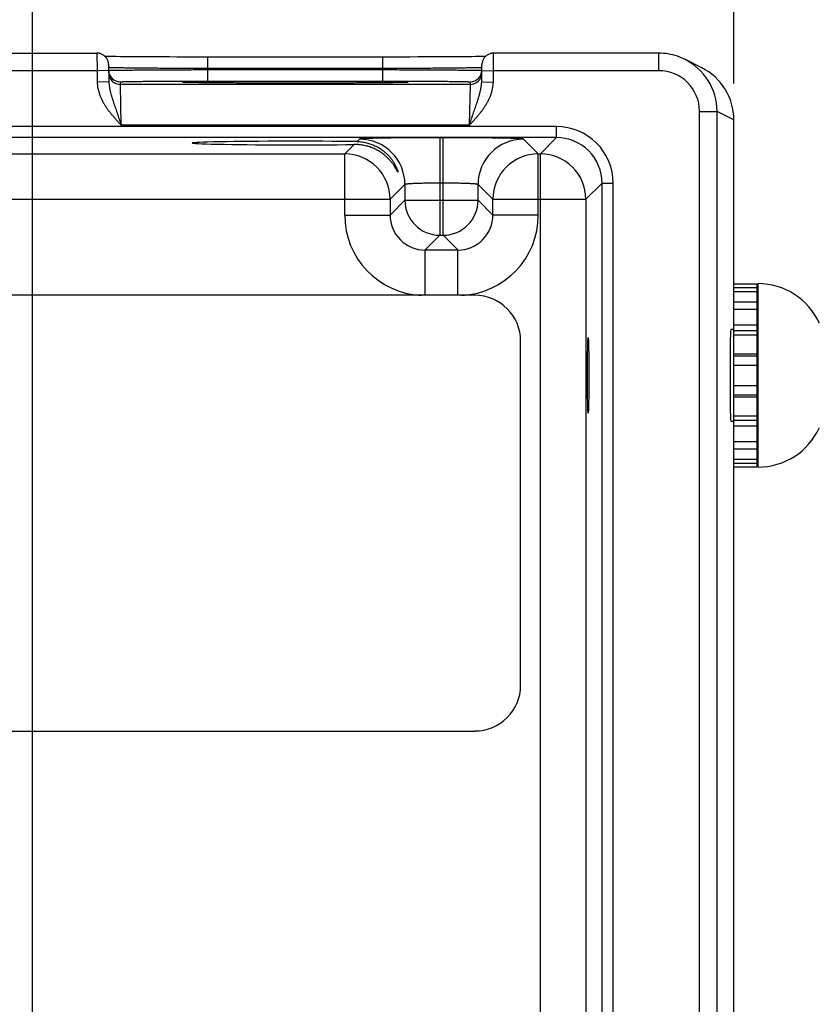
# Model space of a CAD drawing. Header units: inches. Extents: x 0 to 34, y 0 to 22.
# Tile 28 of 78: x 12.8 to 14.2, y 15.1 to 16.7. Entities that reach past the tile are written whole.
import ezdxf

# ---------------------------------------------------------------- set-up
doc = ezdxf.new("R2010")
doc.units = ezdxf.units.IN
doc.header["$LTSCALE"] = 1.87
doc.header["$MEASUREMENT"] = 0
doc.layers.get('0').update_dxf_attribs({"linetype": 'CONTINUOUS'})
doc.layers.add('DIMENSIONS', color=7, linetype='CONTINUOUS')
doc.styles.get("Standard").update_dxf_attribs({"font": 'txt', "width": 0.8})
doc.dimstyles.new('DIMSTYLE_1', dxfattribs={"dimtxt": 0.15625, "dimasz": 0.1875, "dimexe": 0.125, "dimexo": 0.0625, "dimgap": 0.09, "dimtad": 0, "dimtih": 1, "dimtoh": 1, "dimzin": 4, "dimdsep": 46, "dimtxsty": 'STANDARD', "dimblk": 'CLOSED', "dimblk1": 'CLOSED', "dimblk2": 'CLOSED', "dimcen": 0.09, "dimadec": 0, "dimazin": 0, "dimtfac": 1, "dimtofl": 0, "dimtmove": 0, "dimatfit": 3, "dimldrblk": 'CLOSED', "dimfxl": 1, "dimtolj": 1, "dimtzin": 4, "dimarcsym": 0})

# ---------------------------------------------------------------- blocks, each defined once
blk = doc.blocks.new('*D3')
at = {"layer": 'DIMENSIONS', "color": 2, "linetype": 'CONTINUOUS'}
blk.add_line((12.8365, 14.9001), (12.8365, 17.3582), dxfattribs=at)
at = {"layer": 'DIMENSIONS', "color": 2, "linetype": 'CONTINUOUS', "insert": (12.7584, 17.4363), "char_height": 0.15625, "width": 1.53125, "attachment_point": 1, "rotation": 90, "line_spacing_factor": 0.9}
blk.add_mtext('5.81{\\Ftxt.shx;\\W1.000000;\\H0.156250; }[147,6]', dxfattribs=at)
blk = doc.blocks.new('_CLOSED')
at = {"color": 0, "linetype": 'BYBLOCK'}
for p, q in [((0, 0), (-1, 0.1667)), ((-1, 0.1667), (-1, -0.1667)), ((-1, -0.1667), (0, 0)), ((-1, 0), (0, 0))]:
    blk.add_line(p, q, dxfattribs=at)
blk = doc.blocks.new('*D4')
at = {"layer": 'DIMENSIONS', "color": 2, "linetype": 'CONTINUOUS'}
blk.add_line((14.0405, 16.6344), (14.0405, 17.3582), dxfattribs=at)
at = {"layer": 'DIMENSIONS', "color": 2, "linetype": 'CONTINUOUS', "insert": (13.9624, 17.4363), "char_height": 0.15625, "width": 1.53125, "attachment_point": 1, "rotation": 90, "line_spacing_factor": 0.9}
blk.add_mtext('7.01{\\Ftxt.shx;\\W1.000000;\\H0.156250; }[178,1]', dxfattribs=at)
blk = doc.blocks.new('*D18')
at = {"layer": 'DIMENSIONS', "color": 2, "linetype": 'CONTINUOUS'}
blk.add_line((12.899, 14.8376), (14.8719, 14.8376), dxfattribs=at)
at = {"layer": 'DIMENSIONS', "color": 2, "linetype": 'CONTINUOUS', "insert": (14.95, 14.9157), "char_height": 0.15625, "width": 1.40625, "attachment_point": 1, "rotation": 0, "line_spacing_factor": 0.9}
blk.add_mtext('1.83{\\Ftxt.shx;\\W1.000000;\\H0.156250; }[46,6]', dxfattribs=at)

msp = doc.modelspace()

# ---------------------------------------------------------------- linework, layer by layer
at = {"color": 7, "linetype": 'CONTINUOUS'}
for p, q in [((12.698, 16.6863), (12.947, 16.6863)), ((12.947, 16.6863), (12.9472, 16.6564)), ((13.6278, 16.6563), (13.628, 16.6863)), ((13.9115, 16.6863), (13.628, 16.6863)), ((13.9115, 16.6563), (13.9115, 16.6863)), ((12.962, 16.6807), (12.9609, 16.6807)), ((12.9653, 16.6806), (12.962, 16.6807)), ((12.9694, 16.6805), (12.9653, 16.6806)), ((12.9742, 16.6805), (12.9694, 16.6805)), ((12.9801, 16.6804), (12.9742, 16.6805)), ((12.9874, 16.6803), (12.9801, 16.6804)), ((12.9963, 16.6802), (12.9874, 16.6803)), ((13.0069, 16.6801), (12.9963, 16.6802)), ((13.015, 16.6801), (13.0069, 16.6801)), ((13.0244, 16.68), (13.015, 16.6801)), ((13.0352, 16.6799), (13.0244, 16.68)), ((13.0469, 16.6799), (13.0352, 16.6799)), ((13.0589, 16.6798), (13.0469, 16.6799)), ((13.0714, 16.6798), (13.0589, 16.6798)), ((13.0842, 16.6797), (13.0714, 16.6798)), ((13.0972, 16.6797), (13.0842, 16.6797)), ((13.1105, 16.6797), (13.0972, 16.6797)), ((13.1239, 16.6797), (13.1105, 16.6797)), ((13.1371, 16.6797), (13.1239, 16.6797)), ((13.4444, 16.6797), (13.1371, 16.6797)), ((13.1371, 16.66), (13.1371, 16.6797)), ((13.4379, 16.66), (13.4379, 16.6797)), ((13.4579, 16.6797), (13.4444, 16.6797)), ((13.4712, 16.6797), (13.4579, 16.6797)), ((13.4844, 16.6797), (13.4712, 16.6797)), ((13.4976, 16.6798), (13.4844, 16.6797)), ((13.5099, 16.6798), (13.4976, 16.6798)), ((13.5208, 16.6798), (13.5099, 16.6798)), ((13.5345, 16.6799), (13.5208, 16.6798)), ((13.546, 16.68), (13.5345, 16.6799)), ((13.5561, 16.68), (13.546, 16.68)), ((13.5649, 16.6801), (13.5561, 16.68)), ((13.575, 16.6802), (13.5649, 16.6801)), ((13.5834, 16.6803), (13.575, 16.6802)), ((13.5906, 16.6803), (13.5834, 16.6803)), ((13.5968, 16.6804), (13.5906, 16.6803)), ((13.602, 16.6805), (13.5968, 16.6804)), ((13.6064, 16.6806), (13.602, 16.6805)), ((13.6108, 16.6806), (13.6064, 16.6806)), ((13.6141, 16.6807), (13.6108, 16.6806)), ((13.9852, 16.6613), (13.9562, 16.6758)), ((12.6978, 16.6564), (12.9472, 16.6564)), ((12.9672, 16.6567), (12.9472, 16.6563)), ((12.9472, 16.6564), (12.9475, 16.6366)), ((12.967, 16.6667), (12.9675, 16.6369)), ((12.9672, 16.6616), (12.9671, 16.6617)), ((12.9672, 16.6568), (12.9673, 16.6568)), ((13.4379, 16.66), (13.1371, 16.66)), ((13.1371, 16.66), (13.1371, 16.6581)), ((13.1371, 16.6581), (13.4379, 16.6581)), ((13.1371, 16.6384), (13.1371, 16.6581)), ((13.4379, 16.66), (13.4379, 16.6581)), ((13.4379, 16.6384), (13.4379, 16.6581)), ((13.6075, 16.6369), (13.608, 16.6667)), ((13.6077, 16.6568), (13.6078, 16.6568)), ((13.6079, 16.6617), (13.6078, 16.6616)), ((13.6078, 16.6567), (13.6278, 16.6563)), ((13.6275, 16.6366), (13.6278, 16.6563)), ((13.9115, 16.6563), (13.6278, 16.6563)), ((12.9675, 16.6369), (12.9475, 16.6366)), ((12.9873, 16.6325), (12.9872, 16.6371)), ((13.0964, 16.6363), (13.0962, 16.6364)), ((13.0966, 16.6363), (13.0964, 16.6363)), ((13.0969, 16.6363), (13.0966, 16.6363)), ((13.0973, 16.6363), (13.0969, 16.6363)), ((13.098, 16.6363), (13.0973, 16.6363)), ((13.0989, 16.6362), (13.098, 16.6363)), ((13.1, 16.6362), (13.0989, 16.6362)), ((13.1019, 16.6361), (13.1, 16.6362)), ((13.1043, 16.636), (13.1019, 16.6361)), ((13.1073, 16.636), (13.1043, 16.636)), ((13.1111, 16.6359), (13.1073, 16.636)), ((13.1157, 16.6358), (13.1111, 16.6359)), ((13.1215, 16.6357), (13.1157, 16.6358)), ((13.1269, 16.6356), (13.1215, 16.6357)), ((13.1333, 16.6356), (13.1269, 16.6356)), ((13.1412, 16.6355), (13.1333, 16.6356)), ((13.1371, 16.6384), (13.4379, 16.6384)), ((13.1508, 16.6354), (13.1412, 16.6355)), ((13.1586, 16.6353), (13.1508, 16.6354)), ((13.1677, 16.6353), (13.1586, 16.6353)), ((13.1783, 16.6352), (13.1677, 16.6353)), ((13.1899, 16.6351), (13.1783, 16.6352)), ((13.2019, 16.6351), (13.1899, 16.6351)), ((13.2144, 16.635), (13.2019, 16.6351)), ((13.2272, 16.635), (13.2144, 16.635)), ((13.2404, 16.635), (13.2272, 16.635)), ((13.2537, 16.6349), (13.2404, 16.635)), ((13.2673, 16.6349), (13.2537, 16.6349)), ((13.2809, 16.6349), (13.2673, 16.6349)), ((13.2941, 16.6349), (13.2809, 16.6349)), ((13.3077, 16.6349), (13.2941, 16.6349)), ((13.3213, 16.6349), (13.3077, 16.6349)), ((13.3346, 16.635), (13.3213, 16.6349)), ((13.3477, 16.635), (13.3346, 16.635)), ((13.3606, 16.635), (13.3477, 16.635)), ((13.3732, 16.6351), (13.3606, 16.635)), ((13.385, 16.6351), (13.3732, 16.6351)), ((13.3957, 16.6352), (13.385, 16.6351)), ((13.4049, 16.6352), (13.3957, 16.6352)), ((13.4163, 16.6353), (13.4049, 16.6352)), ((13.4254, 16.6354), (13.4163, 16.6353)), ((13.4332, 16.6355), (13.4254, 16.6354)), ((13.4399, 16.6356), (13.4332, 16.6355)), ((13.4458, 16.6356), (13.4399, 16.6356)), ((13.4526, 16.6357), (13.4458, 16.6356)), ((13.4582, 16.6358), (13.4526, 16.6357)), ((13.4629, 16.6359), (13.4582, 16.6358)), ((13.4657, 16.6359), (13.4629, 16.6359)), ((13.4689, 16.636), (13.4657, 16.6359)), ((13.472, 16.6361), (13.4689, 16.636)), ((13.4742, 16.6361), (13.472, 16.6361)), ((13.4755, 16.6362), (13.4742, 16.6361)), ((13.4766, 16.6362), (13.4755, 16.6362)), ((13.4773, 16.6363), (13.4766, 16.6362)), ((13.4779, 16.6363), (13.4773, 16.6363)), ((13.4782, 16.6363), (13.4779, 16.6363)), ((13.4785, 16.6363), (13.4782, 16.6363)), ((13.4787, 16.6363), (13.4785, 16.6363)), ((13.4788, 16.6364), (13.4787, 16.6363)), ((13.4789, 16.6364), (13.4788, 16.6364)), ((13.5878, 16.6371), (13.5877, 16.6325)), ((13.6075, 16.6369), (13.6275, 16.6366)), ((13.5877, 16.6325), (12.9873, 16.6325)), ((12.9888, 16.5625), (12.9873, 16.6325)), ((13.5877, 16.6325), (13.5862, 16.5625)), ((13.9815, 16.5863), (14.0115, 16.5863)), ((13.9815, 13.3179), (13.9815, 16.5863)), ((14.0405, 16.5719), (14.0115, 16.5863)), ((14.0115, 13.3179), (14.0115, 16.5863)), ((14.0405, 13.3323), (14.0405, 16.5719)), ((13.7362, 16.5603), (10.066, 16.5603)), ((13.5862, 16.5625), (12.9888, 16.5625)), ((13.7362, 16.5413), (13.7362, 16.5603)), ((13.7362, 16.5413), (10.066, 16.5413)), ((13.3977, 16.5388), (13.3935, 16.5346)), ((13.5413, 16.5412), (13.5357, 16.5412)), ((13.5357, 16.5412), (13.5357, 16.3738)), ((13.5413, 16.3738), (13.5413, 16.5412)), ((13.7046, 16.5135), (13.6793, 16.5388)), ((13.7362, 16.5413), (13.7084, 16.5135)), ((13.3885, 16.5296), (13.3724, 16.5135)), ((12.7746, 16.5135), (13.3724, 16.5135)), ((13.3724, 16.4085), (13.3724, 16.5135)), ((13.7046, 16.5135), (13.7084, 16.5135)), ((13.7046, 16.4085), (13.7046, 16.5135)), ((13.7084, 13.3908), (13.7084, 16.5135)), ((13.4757, 16.4608), (13.4503, 16.4355)), ((13.4757, 16.4608), (13.4757, 16.4338)), ((13.5413, 16.4632), (13.5357, 16.4632)), ((13.6013, 16.4338), (13.6013, 16.4608)), ((13.6266, 16.4355), (13.6013, 16.4608)), ((13.8142, 16.4633), (13.7863, 16.4355)), ((13.8142, 16.4633), (13.8332, 16.4633)), ((13.8142, 13.4409), (13.8142, 16.4633)), ((13.8332, 13.4409), (13.8332, 16.4633)), ((12.6966, 16.4355), (13.4503, 16.4355)), ((13.4503, 16.4355), (13.4503, 16.4085)), ((13.4757, 16.4338), (13.4503, 16.4085)), ((13.4757, 16.4338), (13.6013, 16.4338)), ((13.6013, 16.4338), (13.6266, 16.4085)), ((13.6266, 16.4355), (13.7863, 16.4355)), ((13.6266, 16.4085), (13.6266, 16.4355)), ((13.7863, 16.4355), (13.7863, 13.4687)), ((13.3724, 16.4085), (13.4503, 16.4085)), ((13.7046, 16.4085), (13.6266, 16.4085)), ((13.5357, 16.3738), (13.5103, 16.3485)), ((13.5357, 16.3738), (13.5413, 16.3738)), ((13.5413, 16.3738), (13.5666, 16.3485)), ((13.5103, 16.3485), (13.5666, 16.3485)), ((13.5103, 16.2707), (13.5103, 16.3485)), ((13.5666, 16.2707), (13.5666, 16.3485)), ((14.0405, 16.2904), (14.0799, 16.2904)), ((14.0405, 16.2903), (14.0799, 16.2903)), ((14.0405, 16.284), (14.0799, 16.284)), ((14.0799, 16.2904), (14.0799, 15.976)), ((14.0819, 15.9757), (14.0819, 16.2907)), ((13.5957, 16.2707), (10.2099, 16.2707)), ((14.0405, 16.2772), (14.0799, 16.2772)), ((14.0405, 16.2596), (14.0799, 16.2596)), ((14.0405, 16.2469), (14.0799, 16.2469)), ((14.0405, 16.212), (14.0352, 16.212)), ((14.0405, 16.2201), (14.0799, 16.2201)), ((14.0405, 16.2103), (14.0799, 16.2103)), ((14.0405, 16.203), (14.0799, 16.203)), ((13.6744, 15.6014), (13.6744, 16.1919)), ((14.0405, 16.1702), (14.0799, 16.1702)), ((14.0405, 16.1668), (14.0799, 16.1668)), ((14.0405, 16.1508), (14.0799, 16.1508)), ((14.0405, 16.1159), (14.0799, 16.1159)), ((14.0405, 16.0999), (14.0799, 16.0999)), ((14.0405, 16.0965), (14.0799, 16.0965)), ((14.0405, 16.0636), (14.0799, 16.0636)), ((14.0352, 16.0545), (14.0405, 16.0545)), ((14.0405, 16.0563), (14.0799, 16.0563)), ((14.0405, 16.0466), (14.0799, 16.0466)), ((14.0405, 16.0197), (14.0799, 16.0197)), ((14.0405, 16.007), (14.0799, 16.007)), ((14.0405, 15.9893), (14.0799, 15.9893)), ((14.0405, 15.9825), (14.0799, 15.9825)), ((14.0405, 15.9761), (14.0799, 15.9761)), ((14.0405, 15.976), (14.0799, 15.976)), ((10.2099, 15.5226), (13.5957, 15.5226))]:
    msp.add_line(p, q, dxfattribs=at)
for points in [[(12.967, 16.6667), (12.9669, 16.6679), (12.9668, 16.6691), (12.9666, 16.6703), (12.9663, 16.6715), (12.966, 16.6727), (12.9656, 16.6738), (12.9651, 16.6749), (12.9645, 16.676), (12.9639, 16.6771), (12.9632, 16.6781), (12.9625, 16.679), (12.9617, 16.6799), (12.9608, 16.6808), (12.9599, 16.6816), (12.959, 16.6824), (12.958, 16.6831), (12.9569, 16.6837), (12.9559, 16.6843), (12.9548, 16.6848), (12.9536, 16.6852), (12.9525, 16.6856), (12.9513, 16.6859), (12.9501, 16.6861), (12.9489, 16.6863), (12.9477, 16.6863), (12.947, 16.6863)], [(13.628, 16.6863), (13.6273, 16.6863), (13.6261, 16.6863), (13.6249, 16.6861), (13.6237, 16.6859), (13.6225, 16.6856), (13.6214, 16.6852), (13.6202, 16.6848), (13.6191, 16.6843), (13.6181, 16.6837), (13.617, 16.6831), (13.616, 16.6824), (13.6151, 16.6816), (13.6142, 16.6808), (13.6133, 16.6799), (13.6125, 16.679), (13.6118, 16.6781), (13.6111, 16.6771), (13.6105, 16.676), (13.6099, 16.6749), (13.6094, 16.6738), (13.609, 16.6727), (13.6087, 16.6715), (13.6084, 16.6703), (13.6082, 16.6691), (13.608, 16.6679), (13.608, 16.6667)], [(13.9547, 16.6765), (13.9516, 16.678), (13.9478, 16.6795), (13.9439, 16.681), (13.9399, 16.6822), (13.9359, 16.6833), (13.9319, 16.6842), (13.9278, 16.685), (13.9237, 16.6856), (13.9196, 16.686), (13.9154, 16.6863), (13.9115, 16.6863)], [(13.0962, 16.6364), (13.0961, 16.6364), (13.096, 16.6364), (13.096, 16.6364)], [(13.479, 16.6364), (13.479, 16.6364), (13.4789, 16.6364)]]:
    msp.add_lwpolyline(points, dxfattribs=at)
for centre, radius, start, end in [((13.9115, 16.5863), 0.1, 359.9988, 64.4102), ((12.9872, 16.6571), 0.02, 181, 181.2436), ((12.9872, 16.6571), 0.02, 181.2447, 270.0013), ((12.9873, 16.6525), 0.02, 181.0012, 270.0013), ((13.5877, 16.6525), 0.02, 269.9987, 358.9988), ((13.5878, 16.6571), 0.02, 269.9987, 358.7553), ((13.5878, 16.6571), 0.02, 358.7564, 359), ((13.9115, 16.5863), 0.07, 0.0056, 90.0019), ((13.9405, 16.5719), 0.1, 0.0115, 63.4402), ((13.1007, 16.719), 0.0828, 266.7202, 266.8828), ((13.4744, 16.717), 0.0808, 273.1152, 273.2829), ((13.7362, 16.4633), 0.097, 359.9966, 90.0034), ((13.3977, 16.4608), 0.078, 0.0209, 89.9791), ((13.6793, 16.4608), 0.078, 90.0209, 179.9791), ((13.7362, 16.4633), 0.078, 359.9906, 90.0094), ((13.3723, 16.4354), 0.078, 0.0209, 89.9791), ((13.7047, 16.4354), 0.078, 90.0209, 179.9791), ((13.7083, 16.4355), 0.078, 0.0209, 89.9791), ((13.5357, 16.4338), 0.06, 180.0209, 269.9791), ((13.5413, 16.4338), 0.06, 270.0209, 359.9791), ((13.5103, 16.4084), 0.138, 179.9963, 267.1169), ((13.5103, 16.4084), 0.06, 179.9636, 270.0364), ((13.5667, 16.4084), 0.06, 269.9636, 0.0364), ((13.5667, 16.4084), 0.138, 272.8863, 0.0033), ((14.0819, 16.175), 0.1157, 24.4946, 90), ((13.5957, 16.1919), 0.0787, 0, 90), ((14.074, 16.2198), 0.00787, 318.2837, 360), ((14.074, 16.0466), 0.00787, 0, 41.7163), ((14.0819, 16.0914), 0.1157, 270, 335.5054), ((13.5957, 15.6014), 0.0787, 270, 360)]:
    msp.add_arc(centre, radius, start, end, dxfattribs=at)
for centre, major_axis, start_param, end_param in [((13.2875, 16.5321), (0.1771, 0), 0.92934, 5.318939), ((14.0352, 16.1332), (0, 0.0787), 0, 3.141593)]:
    msp.add_ellipse(centre, major_axis=major_axis, ratio=0.017455, start_param=start_param, end_param=end_param, dxfattribs=at)
msp.add_ellipse((13.7903, 16.1332), major_axis=(0, 0.065), ratio=0.017455, dxfattribs=at)
for points, knots in [([(13.1371, 16.66), (13.1317, 16.66), (13.1209, 16.6601), (13.1048, 16.6601), (13.089, 16.6602), (13.0737, 16.6602), (13.0589, 16.6603), (13.0449, 16.6604), (13.0317, 16.6605), (13.0195, 16.6606), (13.0099, 16.6607), (13.0029, 16.6608), (12.998, 16.6609), (12.9935, 16.6609), (12.9893, 16.661), (12.9855, 16.661), (12.982, 16.6611), (12.9789, 16.6612), (12.9761, 16.6612), (12.974, 16.6613), (12.9725, 16.6613), (12.9715, 16.6614), (12.9707, 16.6614), (12.9699, 16.6614), (12.9692, 16.6615), (12.9686, 16.6615), (12.9681, 16.6615), (12.9678, 16.6616), (12.9675, 16.6616), (12.9674, 16.6616), (12.9673, 16.6616), (12.9672, 16.6616), (12.9672, 16.6616)], [0, 0, 0, 0, 0.095784, 0.19069, 0.283845, 0.374395, 0.461507, 0.544381, 0.622256, 0.694416, 0.760198, 0.790505, 0.818997, 0.845606, 0.870273, 0.892939, 0.913555, 0.932071, 0.948445, 0.962641, 0.968911, 0.974625, 0.97978, 0.984371, 0.988398, 0.991857, 0.994748, 0.997069, 0.998015, 0.998819, 0.99948, 1, 1, 1, 1]), ([(12.9673, 16.6568), (12.9673, 16.6568), (12.9674, 16.6568), (12.9675, 16.6568), (12.9676, 16.6569), (12.9679, 16.6569), (12.9682, 16.6569), (12.9687, 16.6569), (12.9693, 16.6569), (12.97, 16.657), (12.9707, 16.657), (12.9716, 16.657), (12.9726, 16.657), (12.9741, 16.6571), (12.9761, 16.6571), (12.9789, 16.6572), (12.9821, 16.6572), (12.9856, 16.6573), (12.9894, 16.6573), (12.9936, 16.6573), (12.9981, 16.6574), (13.0029, 16.6574), (13.01, 16.6575), (13.0195, 16.6576), (13.0317, 16.6577), (13.0449, 16.6577), (13.059, 16.6578), (13.0737, 16.6579), (13.089, 16.658), (13.1048, 16.658), (13.1209, 16.6581), (13.1317, 16.6581), (13.1371, 16.6581)], [0, 0, 0, 0, 0.000513, 0.001169, 0.001968, 0.00291, 0.005222, 0.008105, 0.011557, 0.015576, 0.020161, 0.025309, 0.031016, 0.03728, 0.051464, 0.067827, 0.086332, 0.106938, 0.129596, 0.154254, 0.180857, 0.209343, 0.239647, 0.305425, 0.377587, 0.45547, 0.538358, 0.625489, 0.716063, 0.809247, 0.904183, 1, 1, 1, 1]), ([(13.6078, 16.6616), (13.6078, 16.6616), (13.6077, 16.6616), (13.6076, 16.6616), (13.6074, 16.6616), (13.6072, 16.6616), (13.6069, 16.6615), (13.6064, 16.6615), (13.6058, 16.6615), (13.6051, 16.6614), (13.6043, 16.6614), (13.6034, 16.6614), (13.6025, 16.6613), (13.601, 16.6613), (13.5989, 16.6612), (13.5961, 16.6612), (13.593, 16.6611), (13.5895, 16.661), (13.5856, 16.661), (13.5815, 16.6609), (13.5769, 16.6609), (13.5721, 16.6608), (13.565, 16.6607), (13.5555, 16.6606), (13.5433, 16.6605), (13.5301, 16.6604), (13.5161, 16.6603), (13.5013, 16.6602), (13.486, 16.6602), (13.4702, 16.6601), (13.4541, 16.6601), (13.4433, 16.66), (13.4379, 16.66)], [0, 0, 0, 0, 0.00052, 0.001181, 0.001985, 0.002931, 0.005252, 0.008142, 0.011602, 0.015629, 0.02022, 0.025375, 0.031089, 0.037359, 0.051555, 0.067929, 0.086445, 0.10706, 0.129727, 0.154393, 0.181003, 0.209494, 0.239802, 0.305584, 0.377744, 0.455618, 0.538493, 0.625605, 0.716155, 0.80931, 0.904216, 1, 1, 1, 1]), ([(13.4379, 16.6581), (13.4433, 16.6581), (13.4541, 16.6581), (13.4702, 16.658), (13.4859, 16.658), (13.5013, 16.6579), (13.516, 16.6578), (13.5301, 16.6577), (13.5432, 16.6577), (13.5555, 16.6576), (13.565, 16.6575), (13.572, 16.6574), (13.5769, 16.6574), (13.5814, 16.6573), (13.5856, 16.6573), (13.5894, 16.6573), (13.5929, 16.6572), (13.5961, 16.6572), (13.5988, 16.6571), (13.6009, 16.6571), (13.6024, 16.657), (13.6034, 16.657), (13.6042, 16.657), (13.605, 16.657), (13.6057, 16.6569), (13.6063, 16.6569), (13.6068, 16.6569), (13.6071, 16.6569), (13.6074, 16.6569), (13.6075, 16.6568), (13.6076, 16.6568), (13.6077, 16.6568), (13.6077, 16.6568)], [0, 0, 0, 0, 0.095817, 0.190753, 0.283937, 0.374511, 0.461642, 0.54453, 0.622413, 0.694576, 0.760353, 0.790657, 0.819143, 0.845746, 0.870404, 0.893062, 0.913668, 0.932173, 0.948536, 0.96272, 0.968984, 0.974691, 0.979839, 0.984424, 0.988443, 0.991895, 0.994778, 0.99709, 0.998032, 0.998831, 0.999487, 1, 1, 1, 1]), ([(12.9475, 16.6366), (12.9475, 16.6357), (12.9476, 16.6339), (12.9479, 16.6303), (12.9486, 16.6258), (12.9499, 16.6205), (12.9515, 16.6153), (12.9535, 16.6103), (12.9558, 16.6054), (12.9584, 16.6006), (12.9612, 16.5959), (12.9643, 16.5914), (12.9675, 16.587), (12.9708, 16.5828), (12.9743, 16.5786), (12.9778, 16.5745), (12.9809, 16.5711), (12.9833, 16.5684), (12.9857, 16.5658), (12.9876, 16.5638), (12.9888, 16.5625)], [0, 0, 0, 0, 0.031251, 0.062503, 0.124993, 0.187485, 0.249979, 0.312476, 0.374974, 0.437473, 0.499974, 0.562476, 0.624979, 0.687483, 0.749987, 0.81249, 0.874994, 0.906246, 0.937497, 1, 1, 1, 1]), ([(12.9675, 16.6369), (12.9675, 16.6361), (12.9676, 16.6346), (12.9679, 16.6314), (12.9683, 16.6283), (12.9689, 16.6252), (12.9695, 16.6221), (12.9705, 16.6183), (12.9715, 16.6145), (12.9724, 16.6115), (12.9731, 16.6092), (12.9738, 16.6069), (12.9746, 16.6046), (12.9753, 16.6024), (12.9763, 16.5993), (12.9776, 16.5955), (12.9792, 16.5908), (12.9808, 16.5862), (12.9824, 16.5815), (12.984, 16.5767), (12.9856, 16.572), (12.9872, 16.5672), (12.9883, 16.564), (12.9888, 16.5625)], [0, 0, 0, 0, 0.030581, 0.061074, 0.121881, 0.152241, 0.182584, 0.243295, 0.304158, 0.334683, 0.365287, 0.395983, 0.426782, 0.45769, 0.488715, 0.551135, 0.614062, 0.677484, 0.741365, 0.805647, 0.870246, 0.935066, 1, 1, 1, 1]), ([(12.9872, 16.6371), (12.9872, 16.6371), (12.9872, 16.6371), (12.9872, 16.6372), (12.9872, 16.6372), (12.9872, 16.6372), (12.9872, 16.6372), (12.9873, 16.6372), (12.9873, 16.6372), (12.9874, 16.6372), (12.9875, 16.6372), (12.9876, 16.6372), (12.9877, 16.6372), (12.988, 16.6373), (12.9883, 16.6373), (12.9888, 16.6373), (12.9894, 16.6374), (12.9901, 16.6374), (12.9908, 16.6374), (12.9917, 16.6374), (12.9926, 16.6375), (12.9936, 16.6375), (12.9948, 16.6375), (12.9964, 16.6376), (12.9987, 16.6376), (13.0017, 16.6377), (13.005, 16.6378), (13.0086, 16.6378), (13.0125, 16.6379), (13.0168, 16.6379), (13.0213, 16.638), (13.0261, 16.638), (13.0312, 16.6381), (13.0365, 16.6381), (13.0441, 16.6382), (13.0541, 16.6382), (13.0667, 16.6383), (13.0799, 16.6383), (13.0937, 16.6384), (13.108, 16.6384), (13.1225, 16.6384), (13.1322, 16.6384), (13.1371, 16.6384)], [0, 0, 0, 0, 0.000131, 0.000181, 0.000239, 0.000381, 0.000559, 0.000772, 0.001022, 0.001308, 0.001992, 0.002823, 0.003804, 0.004933, 0.00764, 0.010943, 0.014842, 0.019334, 0.024416, 0.030084, 0.036336, 0.043168, 0.050577, 0.058558, 0.076217, 0.096098, 0.118154, 0.142337, 0.168589, 0.196842, 0.22703, 0.259083, 0.292922, 0.328463, 0.365622, 0.444439, 0.528606, 0.617319, 0.709715, 0.804909, 0.901983, 1, 1, 1, 1]), ([(13.096, 16.6363), (13.0959, 16.6363), (13.0956, 16.6364), (13.0953, 16.6364), (13.095, 16.6364), (13.0947, 16.6364), (13.0945, 16.6364), (13.0943, 16.6365), (13.0941, 16.6365), (13.094, 16.6365), (13.094, 16.6365), (13.0939, 16.6365), (13.0939, 16.6365), (13.0938, 16.6366), (13.0938, 16.6366), (13.0938, 16.6366), (13.0938, 16.6366), (13.0938, 16.6366), (13.0938, 16.6366), (13.0938, 16.6366), (13.0938, 16.6366), (13.0938, 16.6366), (13.0938, 16.6366), (13.0938, 16.6366), (13.0939, 16.6366), (13.0939, 16.6367), (13.094, 16.6367), (13.094, 16.6367), (13.0941, 16.6367), (13.0942, 16.6367), (13.0943, 16.6367), (13.0944, 16.6367), (13.0946, 16.6367), (13.0949, 16.6368), (13.0951, 16.6368), (13.0955, 16.6368), (13.0958, 16.6368), (13.0962, 16.6369), (13.0967, 16.6369), (13.0971, 16.6369), (13.0978, 16.6369), (13.0987, 16.637), (13.1, 16.637), (13.1013, 16.6371), (13.1028, 16.6371), (13.1051, 16.6372), (13.1083, 16.6372), (13.1125, 16.6373), (13.1172, 16.6374), (13.1224, 16.6375), (13.128, 16.6376), (13.1341, 16.6376), (13.1407, 16.6377), (13.1477, 16.6378), (13.1551, 16.6378), (13.1629, 16.6379), (13.171, 16.6379), (13.1795, 16.638), (13.1914, 16.6381), (13.207, 16.6381), (13.2263, 16.6382), (13.2463, 16.6382), (13.2668, 16.6383), (13.2806, 16.6383), (13.2875, 16.6383)], [0, 0, 0, 0, 0.001915, 0.003652, 0.005213, 0.006597, 0.007804, 0.008834, 0.009687, 0.010047, 0.010363, 0.010636, 0.010865, 0.011052, 0.011196, 0.011301, 0.011341, 0.011374, 0.011403, 0.011433, 0.011467, 0.011508, 0.011616, 0.011764, 0.011955, 0.012188, 0.012465, 0.012785, 0.01315, 0.013558, 0.014011, 0.014508, 0.015635, 0.016938, 0.018419, 0.020077, 0.021911, 0.023922, 0.02611, 0.028473, 0.031013, 0.036618, 0.04292, 0.049913, 0.057592, 0.065953, 0.084696, 0.10609, 0.130069, 0.156564, 0.185502, 0.216797, 0.250357, 0.286088, 0.323885, 0.363638, 0.405234, 0.448551, 0.493464, 0.587554, 0.686416, 0.788907, 0.893839, 1, 1, 1, 1]), ([(13.2875, 16.6349), (13.2762, 16.6349), (13.2538, 16.6349), (13.2212, 16.635), (13.1952, 16.6351), (13.1756, 16.6352), (13.1621, 16.6353), (13.1497, 16.6354), (13.1383, 16.6355), (13.128, 16.6356), (13.1203, 16.6357), (13.1147, 16.6358), (13.111, 16.6359), (13.1077, 16.636), (13.1047, 16.636), (13.1021, 16.6361), (13.0998, 16.6362), (13.0981, 16.6362), (13.097, 16.6363), (13.0965, 16.6363), (13.0962, 16.6363)], [0, 0, 0, 0, 0.177808, 0.350092, 0.511499, 0.586539, 0.657015, 0.722377, 0.78212, 0.835774, 0.882928, 0.903948, 0.92321, 0.940677, 0.956312, 0.970085, 0.981972, 0.991951, 0.996218, 1, 1, 1, 1]), ([(13.2875, 16.6383), (13.2944, 16.6383), (13.3082, 16.6383), (13.3287, 16.6382), (13.3487, 16.6382), (13.368, 16.6381), (13.3835, 16.6381), (13.3955, 16.638), (13.4039, 16.6379), (13.4121, 16.6379), (13.4199, 16.6378), (13.4273, 16.6378), (13.4343, 16.6377), (13.4408, 16.6376), (13.447, 16.6376), (13.4526, 16.6375), (13.4578, 16.6374), (13.4625, 16.6373), (13.4667, 16.6372), (13.4699, 16.6372), (13.4721, 16.6371), (13.4736, 16.6371), (13.475, 16.637), (13.4762, 16.637), (13.4772, 16.6369), (13.4779, 16.6369), (13.4783, 16.6369), (13.4788, 16.6369), (13.4792, 16.6368), (13.4795, 16.6368), (13.4798, 16.6368), (13.4801, 16.6368), (13.4804, 16.6367), (13.4806, 16.6367), (13.4807, 16.6367), (13.4808, 16.6367), (13.4809, 16.6367), (13.4809, 16.6367), (13.481, 16.6367), (13.4811, 16.6367), (13.4811, 16.6366), (13.4811, 16.6366), (13.4812, 16.6366), (13.4812, 16.6366), (13.4812, 16.6366), (13.4812, 16.6366), (13.4812, 16.6366), (13.4812, 16.6366), (13.4812, 16.6366), (13.4812, 16.6366), (13.4812, 16.6366), (13.4811, 16.6366), (13.4811, 16.6365), (13.4811, 16.6365), (13.481, 16.6365), (13.481, 16.6365), (13.4809, 16.6365), (13.4807, 16.6365), (13.4805, 16.6364), (13.4803, 16.6364), (13.48, 16.6364), (13.4797, 16.6364), (13.4794, 16.6364), (13.4791, 16.6363), (13.479, 16.6363)], [0, 0, 0, 0, 0.106159, 0.21109, 0.313579, 0.412439, 0.506529, 0.551441, 0.594758, 0.636354, 0.676106, 0.713903, 0.749635, 0.783195, 0.814489, 0.843429, 0.869925, 0.893904, 0.915298, 0.934044, 0.942405, 0.950084, 0.957078, 0.96338, 0.968985, 0.971526, 0.97389, 0.976078, 0.97809, 0.979925, 0.981583, 0.983064, 0.984367, 0.985494, 0.985991, 0.986444, 0.986853, 0.987218, 0.987538, 0.987815, 0.988049, 0.988239, 0.988387, 0.988496, 0.988537, 0.988571, 0.988601, 0.988631, 0.988664, 0.988703, 0.988808, 0.988952, 0.989138, 0.989367, 0.989639, 0.989956, 0.990316, 0.991168, 0.992198, 0.993404, 0.994788, 0.996349, 0.998086, 1, 1, 1, 1]), ([(13.4788, 16.6363), (13.4785, 16.6363), (13.478, 16.6363), (13.4769, 16.6362), (13.4752, 16.6362), (13.4729, 16.6361), (13.4703, 16.636), (13.4673, 16.636), (13.464, 16.6359), (13.4603, 16.6358), (13.4547, 16.6357), (13.4469, 16.6356), (13.4367, 16.6355), (13.4253, 16.6354), (13.4128, 16.6353), (13.3994, 16.6352), (13.3798, 16.6351), (13.3538, 16.635), (13.3212, 16.6349), (13.2988, 16.6349), (13.2875, 16.6349)], [0, 0, 0, 0, 0.003782, 0.008049, 0.018029, 0.029917, 0.04369, 0.059325, 0.076792, 0.096055, 0.117075, 0.164229, 0.217884, 0.277627, 0.342989, 0.413465, 0.488504, 0.64991, 0.822193, 1, 1, 1, 1]), ([(13.4379, 16.6384), (13.4428, 16.6384), (13.4525, 16.6384), (13.467, 16.6384), (13.4813, 16.6384), (13.4951, 16.6383), (13.5083, 16.6383), (13.5209, 16.6382), (13.5309, 16.6382), (13.5385, 16.6381), (13.5438, 16.6381), (13.5489, 16.638), (13.5537, 16.638), (13.5582, 16.6379), (13.5625, 16.6379), (13.5664, 16.6378), (13.57, 16.6378), (13.5733, 16.6377), (13.5763, 16.6376), (13.5786, 16.6376), (13.5802, 16.6375), (13.5813, 16.6375), (13.5824, 16.6375), (13.5833, 16.6374), (13.5841, 16.6374), (13.5849, 16.6374), (13.5856, 16.6374), (13.5862, 16.6373), (13.5867, 16.6373), (13.587, 16.6373), (13.5873, 16.6372), (13.5874, 16.6372), (13.5875, 16.6372), (13.5876, 16.6372), (13.5877, 16.6372), (13.5877, 16.6372), (13.5877, 16.6372), (13.5878, 16.6372), (13.5878, 16.6372), (13.5878, 16.6372), (13.5878, 16.6371), (13.5878, 16.6371), (13.5878, 16.6371)], [0, 0, 0, 0, 0.098017, 0.195091, 0.290285, 0.382681, 0.471394, 0.555561, 0.634378, 0.671538, 0.707078, 0.740917, 0.77297, 0.803158, 0.831411, 0.857662, 0.881847, 0.903903, 0.923783, 0.941441, 0.949423, 0.956832, 0.963664, 0.969916, 0.975584, 0.980666, 0.985158, 0.989057, 0.992361, 0.995068, 0.996198, 0.997178, 0.998009, 0.998692, 0.998978, 0.999228, 0.999441, 0.999619, 0.999761, 0.999819, 0.999869, 1, 1, 1, 1]), ([(13.5862, 16.5625), (13.5867, 16.564), (13.5878, 16.5672), (13.5894, 16.572), (13.591, 16.5767), (13.5926, 16.5815), (13.5942, 16.5862), (13.5958, 16.5908), (13.5974, 16.5955), (13.5987, 16.5993), (13.5997, 16.6024), (13.6004, 16.6046), (13.6012, 16.6069), (13.6019, 16.6092), (13.6026, 16.6115), (13.6032, 16.6137), (13.6039, 16.616), (13.6045, 16.6183), (13.6051, 16.6206), (13.6056, 16.6229), (13.6061, 16.6252), (13.6065, 16.6275), (13.6069, 16.6299), (13.6073, 16.633), (13.6074, 16.6354), (13.6075, 16.6369)], [0, 0, 0, 0, 0.064934, 0.129755, 0.194354, 0.258635, 0.322517, 0.385939, 0.448866, 0.511285, 0.54231, 0.573219, 0.604018, 0.634715, 0.665319, 0.695844, 0.726302, 0.756707, 0.787075, 0.817423, 0.847767, 0.878122, 0.908508, 0.93894, 1, 1, 1, 1]), ([(13.5862, 16.5625), (13.5874, 16.5638), (13.5892, 16.5658), (13.5917, 16.5684), (13.5941, 16.5711), (13.5971, 16.5745), (13.6007, 16.5786), (13.6042, 16.5828), (13.6075, 16.587), (13.6102, 16.5907), (13.6122, 16.5937), (13.6137, 16.596), (13.6152, 16.5983), (13.6165, 16.6006), (13.6179, 16.603), (13.6191, 16.6054), (13.6203, 16.6078), (13.6214, 16.6103), (13.6225, 16.6128), (13.6237, 16.6162), (13.6251, 16.6205), (13.6264, 16.6258), (13.6272, 16.6312), (13.6274, 16.6348), (13.6275, 16.6366)], [0, 0, 0, 0, 0.062502, 0.093753, 0.125005, 0.187507, 0.25001, 0.312513, 0.375016, 0.437518, 0.46877, 0.500023, 0.531275, 0.562527, 0.59378, 0.625032, 0.656284, 0.687536, 0.718788, 0.75004, 0.812534, 0.875025, 0.937514, 1, 1, 1, 1]), ([(13.3935, 16.5346), (13.3949, 16.5346), (13.3978, 16.5345), (13.4019, 16.534), (13.406, 16.5334), (13.4099, 16.5326), (13.4137, 16.5316), (13.4174, 16.5304), (13.4209, 16.5291), (13.4253, 16.5271), (13.4305, 16.5244), (13.4362, 16.5206), (13.4414, 16.5166), (13.446, 16.5123), (13.4494, 16.5085), (13.4519, 16.5054), (13.4536, 16.5031), (13.4551, 16.5009), (13.4566, 16.4986), (13.4579, 16.4964), (13.4591, 16.4942), (13.4602, 16.4921), (13.4611, 16.49), (13.4618, 16.4884), (13.4622, 16.4872), (13.4625, 16.4864), (13.4628, 16.4856), (13.4631, 16.4849), (13.4633, 16.4842), (13.4635, 16.4837), (13.4636, 16.4832), (13.4636, 16.4829), (13.4637, 16.4828), (13.4637, 16.4826), (13.4637, 16.4824), (13.4638, 16.4823), (13.4638, 16.4822), (13.4638, 16.4822)], [0, 0, 0, 0, 0.045849, 0.09064, 0.134399, 0.177158, 0.218951, 0.259815, 0.299787, 0.338903, 0.414687, 0.487439, 0.557348, 0.624522, 0.688961, 0.720121, 0.750525, 0.780117, 0.808824, 0.836541, 0.863133, 0.888419, 0.912162, 0.934058, 0.944197, 0.953723, 0.962576, 0.970688, 0.97799, 0.984411, 0.98988, 0.992238, 0.994334, 0.996163, 0.997718, 0.998997, 1, 1, 1, 1]), ([(13.5357, 16.5412), (13.5312, 16.5412), (13.5224, 16.5412), (13.5092, 16.5412), (13.4962, 16.5411), (13.4836, 16.541), (13.4715, 16.5409), (13.46, 16.5408), (13.4492, 16.5407), (13.4408, 16.5405), (13.4344, 16.5404), (13.43, 16.5403), (13.4258, 16.5403), (13.4219, 16.5402), (13.4183, 16.5401), (13.4149, 16.54), (13.4118, 16.5399), (13.409, 16.5397), (13.4065, 16.5396), (13.4046, 16.5395), (13.4033, 16.5395), (13.4024, 16.5394), (13.4016, 16.5394), (13.4008, 16.5393), (13.4001, 16.5392), (13.3996, 16.5392), (13.3991, 16.5391), (13.3986, 16.5391), (13.3983, 16.539), (13.3981, 16.539), (13.398, 16.539), (13.3979, 16.5389), (13.3978, 16.5389), (13.3978, 16.5389), (13.3977, 16.5389), (13.3977, 16.5388), (13.3977, 16.5388)], [0, 0, 0, 0, 0.0969, 0.192887, 0.287057, 0.378522, 0.466426, 0.549933, 0.628266, 0.700678, 0.734452, 0.766498, 0.796738, 0.825099, 0.85152, 0.875938, 0.898293, 0.918531, 0.936609, 0.952488, 0.95959, 0.966128, 0.972097, 0.977495, 0.982319, 0.986568, 0.99024, 0.993335, 0.99585, 0.996891, 0.997788, 0.998545, 0.999162, 0.999644, 0.999837, 1, 1, 1, 1]), ([(13.6793, 16.5388), (13.6792, 16.5388), (13.6792, 16.5389), (13.6792, 16.5389), (13.6792, 16.5389), (13.6791, 16.5389), (13.679, 16.539), (13.6788, 16.539), (13.6786, 16.539), (13.6783, 16.5391), (13.6779, 16.5391), (13.6774, 16.5392), (13.6768, 16.5392), (13.6762, 16.5393), (13.6754, 16.5394), (13.6746, 16.5394), (13.6737, 16.5395), (13.6723, 16.5395), (13.6705, 16.5396), (13.668, 16.5397), (13.6652, 16.5399), (13.6621, 16.54), (13.6587, 16.5401), (13.6551, 16.5402), (13.6512, 16.5403), (13.647, 16.5403), (13.6426, 16.5404), (13.6362, 16.5405), (13.6277, 16.5407), (13.617, 16.5408), (13.6055, 16.5409), (13.5934, 16.541), (13.5808, 16.5411), (13.5678, 16.5412), (13.5546, 16.5412), (13.5457, 16.5412), (13.5413, 16.5412)], [0, 0, 0, 0, 0.000163, 0.000356, 0.000838, 0.001455, 0.002212, 0.003109, 0.00415, 0.006665, 0.00976, 0.013432, 0.017681, 0.022505, 0.027903, 0.033872, 0.04041, 0.047512, 0.063391, 0.081469, 0.101707, 0.124062, 0.14848, 0.174901, 0.203262, 0.233502, 0.265548, 0.299322, 0.371734, 0.450067, 0.533574, 0.621478, 0.712943, 0.807113, 0.9031, 1, 1, 1, 1]), ([(13.4638, 16.4822), (13.4638, 16.4822), (13.4638, 16.4822), (13.4638, 16.4822), (13.4637, 16.4821), (13.4637, 16.4821), (13.4637, 16.4821), (13.4637, 16.4821), (13.4637, 16.4821), (13.4637, 16.4821), (13.4636, 16.4821), (13.4636, 16.4821), (13.4636, 16.4822), (13.4635, 16.4822), (13.4635, 16.4823), (13.4634, 16.4824), (13.4633, 16.4826), (13.4632, 16.4827), (13.4631, 16.4829), (13.463, 16.4831), (13.4629, 16.4834), (13.4627, 16.4836), (13.4626, 16.4839), (13.4623, 16.4843), (13.4621, 16.4849), (13.4617, 16.4856), (13.4612, 16.4864), (13.4608, 16.4872), (13.4603, 16.4881), (13.4598, 16.489), (13.4592, 16.49), (13.4586, 16.4909), (13.458, 16.492), (13.4571, 16.4933), (13.4559, 16.4951), (13.4543, 16.4973), (13.4526, 16.4995), (13.4507, 16.5017), (13.4487, 16.5039), (13.4466, 16.5061), (13.4436, 16.509), (13.4394, 16.5126), (13.4338, 16.5165), (13.4277, 16.5201), (13.421, 16.5233), (13.415, 16.5256), (13.4098, 16.527), (13.4058, 16.528), (13.4017, 16.5287), (13.3974, 16.5292), (13.393, 16.5295), (13.39, 16.5296), (13.3885, 16.5296)], [0, 0, 0, 0, 0.000408, 0.000746, 0.00102, 0.001238, 0.001416, 0.001584, 0.001775, 0.002015, 0.002314, 0.002681, 0.003117, 0.003624, 0.004856, 0.006377, 0.008184, 0.010272, 0.012634, 0.015263, 0.01815, 0.021287, 0.024663, 0.028271, 0.036139, 0.044819, 0.054238, 0.06433, 0.075034, 0.086297, 0.098068, 0.110304, 0.122967, 0.136024, 0.163203, 0.191651, 0.221225, 0.251817, 0.28335, 0.315769, 0.349037, 0.418024, 0.490261, 0.565813, 0.644832, 0.727524, 0.770333, 0.814151, 0.859004, 0.904917, 0.951912, 1, 1, 1, 1]), ([(13.5357, 16.4632), (13.5338, 16.4632), (13.5299, 16.4632), (13.5242, 16.4632), (13.5185, 16.4631), (13.5131, 16.463), (13.5078, 16.4629), (13.5036, 16.4628), (13.5003, 16.4628), (13.4973, 16.4627), (13.4938, 16.4625), (13.4898, 16.4624), (13.4868, 16.4622), (13.4846, 16.4621), (13.4832, 16.462), (13.4818, 16.4619), (13.4806, 16.4618), (13.4795, 16.4617), (13.4786, 16.4615), (13.4779, 16.4614), (13.4774, 16.4614), (13.4771, 16.4613), (13.4768, 16.4613), (13.4765, 16.4612), (13.4763, 16.4611), (13.4761, 16.4611), (13.476, 16.461), (13.4759, 16.461), (13.4758, 16.461), (13.4758, 16.4609), (13.4758, 16.4609), (13.4757, 16.4609), (13.4757, 16.4608)], [0, 0, 0, 0, 0.096721, 0.192531, 0.286526, 0.377821, 0.465558, 0.548911, 0.588698, 0.627098, 0.699386, 0.765099, 0.823624, 0.850019, 0.87442, 0.89677, 0.91702, 0.935124, 0.951044, 0.964747, 0.97076, 0.976211, 0.981098, 0.985422, 0.989184, 0.992389, 0.995043, 0.996169, 0.997166, 0.998038, 0.998793, 1, 1, 1, 1]), ([(13.6013, 16.4608), (13.6013, 16.4609), (13.6012, 16.4609), (13.6012, 16.4609), (13.6011, 16.461), (13.6011, 16.461), (13.601, 16.461), (13.6009, 16.4611), (13.6007, 16.4611), (13.6005, 16.4612), (13.6002, 16.4613), (13.5999, 16.4613), (13.5996, 16.4614), (13.5991, 16.4614), (13.5984, 16.4615), (13.5974, 16.4617), (13.5964, 16.4618), (13.5952, 16.4619), (13.5938, 16.462), (13.5923, 16.4621), (13.5902, 16.4622), (13.5871, 16.4624), (13.5832, 16.4625), (13.5797, 16.4627), (13.5767, 16.4628), (13.5734, 16.4628), (13.5692, 16.4629), (13.5639, 16.463), (13.5585, 16.4631), (13.5528, 16.4632), (13.5471, 16.4632), (13.5432, 16.4632), (13.5413, 16.4632)], [0, 0, 0, 0, 0.001207, 0.001962, 0.002834, 0.003831, 0.004957, 0.007611, 0.010816, 0.014578, 0.018902, 0.023789, 0.02924, 0.035253, 0.048956, 0.064876, 0.08298, 0.10323, 0.12558, 0.149981, 0.176376, 0.234901, 0.300614, 0.372902, 0.411302, 0.451089, 0.534442, 0.622179, 0.713474, 0.807469, 0.903279, 1, 1, 1, 1])]:
    msp.add_open_spline(points, degree=3, knots=knots, dxfattribs=at)

# ---------------------------------------------------------------- dimensions: what is measured, and where the dimension line sits
at = {"layer": 'DIMENSIONS', "color": 2, "linetype": 'CONTINUOUS'}
for feature_location, offset, dtype, origin, picture, middle in [((12.8365, 14.9001), (0, 2.4581), 1, (7.0269, 14.8376), '*D3', (12.8365, 18.202)), ((14.0405, 16.6344), (0, 0.7238), 1, (7.0269, 16.5719), '*D4', (14.0405, 18.202)), ((12.899, 14.8376), (1.9729, 0), 0, (12.8365, 16.6714), '*D18', (15.6532, 14.8376))]:
    dim = msp.add_ordinate_dim(feature_location=feature_location, offset=offset, dtype=dtype, origin=origin, dimstyle='DIMSTYLE_1', override={"dimtad": 1, "dimtih": 0, "dimtoh": 0}, dxfattribs=at)
    dim.commit()
    dim.dimension.update_dxf_attribs({"geometry": picture, "text_midpoint": middle})

doc.saveas('drawing.dxf')
